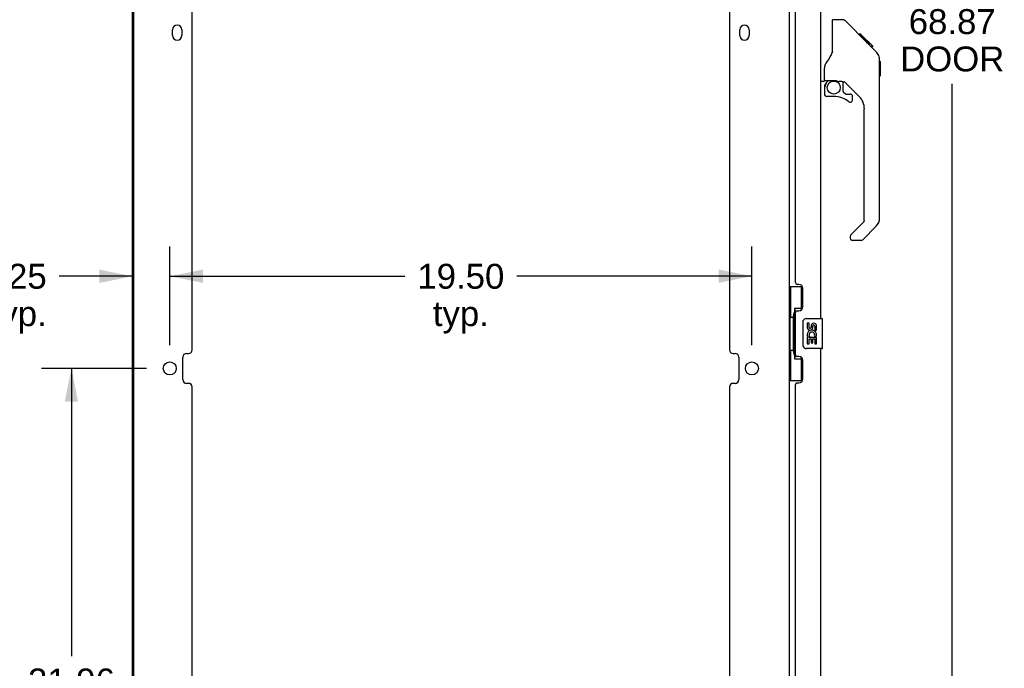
# Model space of a CAD drawing. Header units: inches. Extents: x 0 to 189, y 0 to 122.
# Tile 7 of 35: x 17 to 50, y 22 to 43. Entities that reach past the tile are written whole.
import ezdxf

# ---------------------------------------------------------------- set-up
doc = ezdxf.new("R2010")
doc.units = ezdxf.units.IN
doc.header["$LTSCALE"] = 10.388889
doc.header["$MEASUREMENT"] = 0
doc.layers.get('0').update_dxf_attribs({"linetype": 'CONTINUOUS'})
for name, color, linetype in [('00-2PC_BODY', 7, 'CONTINUOUS'), ('02___PRT_ALL_AXES', 7, 'CONTINUOUS'), ('DIMENSIONS', 7, 'CONTINUOUS')]:
    doc.layers.add(name, color=color, linetype=linetype)
doc.styles.get("Standard").update_dxf_attribs({"font": 'arial.ttf'})
doc.dimstyles.new('DIMSTYLE_1', dxfattribs={"dimtxt": 0.833333, "dimasz": 1.111111, "dimexe": 0.09, "dimexo": 0.07, "dimgap": 0.0375, "dimtad": 0, "dimtih": 1, "dimtoh": 1, "dimzin": 4, "dimdsep": 46, "dimtxsty": 'Standard', "dimblk": '_FILLED', "dimblk1": '_FILLED', "dimblk2": '_FILLED', "dimcen": 0.09, "dimazin": 1, "dimtfac": 1, "dimtdec": 3, "dimtofl": 0, "dimtmove": 0, "dimatfit": 3, "dimldrblk": '_FILLED', "dimfxl": 0, "dimtolj": 1, "dimtzin": 4, "dimarcsym": 0})

# ---------------------------------------------------------------- blocks, each defined once
blk = doc.blocks.new('_FILLED')
at = {"color": 0, "linetype": 'ByBlock'}
blk.add_solid([(0, 0), (-1, 0.2), (-1, -0.2)], dxfattribs=at)
blk = doc.blocks.new('*D13')
at = {"layer": 'DIMENSIONS', "color": 2, "linetype": 'Continuous'}
for p, q in [((44.771, 77.154), (49.64, 77.154)), ((48.64, 77.154), (48.64, 44.186)), ((48.64, 8.288), (48.64, 41.269)), ((44.771, 8.288), (49.64, 8.288))]:
    blk.add_line(p, q, dxfattribs=at)
at = {"layer": 'DIMENSIONS', "color": 2, "linetype": 'Continuous', "xscale": 1.1111111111, "yscale": 1.1111111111, "zscale": 1.1111111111}
for p, rotation in [((48.64, 77.154), 90), ((48.64, 8.288), 270)]:
    blk.add_blockref('_FILLED', p, dxfattribs=dict(at, rotation=rotation))
at = {"layer": 'DIMENSIONS', "color": 2, "linetype": 'Continuous', "insert": (48.64, 43.769), "char_height": 0.8333, "width": 3.48823, "attachment_point": 2, "line_spacing_factor": 0.9}
blk.add_mtext('68.87\\PDOOR', dxfattribs=at)
blk = doc.blocks.new('*D16')
at = {"layer": 'DIMENSIONS', "color": 2, "linetype": 'Continuous'}
for p, q in [((21.654, 31.745), (18.138, 31.745)), ((19.138, 31.745), (19.138, 22.116)), ((19.138, 9.788), (19.138, 19.2)), ((21.654, 9.788), (18.138, 9.788))]:
    blk.add_line(p, q, dxfattribs=at)
at = {"layer": 'DIMENSIONS', "color": 2, "linetype": 'Continuous', "xscale": 1.1111111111, "yscale": 1.1111111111, "zscale": 1.1111111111}
for p, rotation in [((19.138, 31.745), 90), ((19.138, 9.788), 270)]:
    blk.add_blockref('_FILLED', p, dxfattribs=dict(at, rotation=rotation))
at = {"layer": 'DIMENSIONS', "color": 2, "linetype": 'Continuous', "insert": (19.138, 21.7), "char_height": 0.8333, "width": 2.91202, "attachment_point": 2, "line_spacing_factor": 0.9}
blk.add_mtext('21.96\\Ptyp.', dxfattribs=at)
blk = doc.blocks.new('*D18')
at = {"layer": 'DIMENSIONS', "color": 2, "linetype": 'Continuous'}
for p, q in [((22.432, 32.522), (22.432, 35.829)), ((41.932, 32.522), (41.932, 35.829)), ((22.432, 34.829), (30.309, 34.829)), ((41.932, 34.829), (34.054, 34.829))]:
    blk.add_line(p, q, dxfattribs=at)
at = {"layer": 'DIMENSIONS', "color": 2, "linetype": 'Continuous', "xscale": 1.1111111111, "yscale": 1.1111111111, "zscale": 1.1111111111, "rotation": 180}
blk.add_blockref('_FILLED', (22.432, 34.829), dxfattribs=at)
at = {"layer": 'DIMENSIONS', "color": 2, "linetype": 'Continuous', "xscale": 1.1111111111, "yscale": 1.1111111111, "zscale": 1.1111111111}
blk.add_blockref('_FILLED', (41.932, 34.829), dxfattribs=at)
at = {"layer": 'DIMENSIONS', "color": 2, "linetype": 'Continuous', "insert": (32.182, 35.245), "char_height": 0.8333, "width": 2.91202, "attachment_point": 2, "line_spacing_factor": 0.9}
blk.add_mtext('19.50\\Ptyp.', dxfattribs=at)
blk = doc.blocks.new('*D22')
at = {"layer": '00-2PC_BODY', "color": 2, "linetype": 'Continuous'}
for p, q in [((22.432, 32.522), (22.432, 35.829)), ((21.182, 34.829), (18.727, 34.829)), ((22.432, 34.829), (24.654, 34.829))]:
    blk.add_line(p, q, dxfattribs=at)
at = {"layer": '00-2PC_BODY', "color": 2, "linetype": 'Continuous', "xscale": 1.1111111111, "yscale": 1.1111111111, "zscale": 1.1111111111}
blk.add_blockref('_FILLED', (21.182, 34.829), dxfattribs=at)
at = {"layer": '00-2PC_BODY', "color": 2, "linetype": 'Continuous', "xscale": 1.1111111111, "yscale": 1.1111111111, "zscale": 1.1111111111, "rotation": 180}
blk.add_blockref('_FILLED', (22.432, 34.829), dxfattribs=at)
at = {"layer": '00-2PC_BODY', "color": 2, "linetype": 'Continuous', "insert": (18.31, 35.245), "char_height": 0.8333, "width": 2.26456, "attachment_point": 3, "line_spacing_factor": 0.9}
blk.add_mtext('1.25\\Ptyp.', dxfattribs=at)

msp = doc.modelspace()

# ---------------------------------------------------------------- linework, layer by layer
at = {"color": 3, "linetype": 'Continuous'}
for p, q in [((21.182, 7.392), (21.182, 78.05)), ((21.234, 7.407), (21.234, 78.035)), ((43.182, 78.05), (43.182, 7.392)), ((23.182, 32.37), (23.182, 53.076)), ((41.182, 53.076), (41.182, 32.37)), ((44.24, 33.41), (44.24, 52.032)), ((43.386, 34.617), (43.386, 50.824)), ((22.526, 42.891), (22.526, 43.079)), ((22.838, 43.079), (22.838, 42.891)), ((41.526, 42.891), (41.526, 43.079)), ((41.838, 43.079), (41.838, 42.891)), ((43.506, 34.557), (43.446, 34.557)), ((43.636, 33.807), (43.636, 34.427)), ((43.446, 33.677), (43.506, 33.677)), ((43.386, 32.202), (43.386, 33.617)), ((44.24, 13.788), (44.24, 32.41)), ((22.87, 31.37), (22.87, 32.12)), ((22.995, 32.245), (23.057, 32.245)), ((41.307, 32.245), (41.369, 32.245)), ((41.494, 32.12), (41.494, 31.37)), ((43.506, 32.142), (43.446, 32.142)), ((43.636, 31.392), (43.636, 32.012)), ((23.057, 31.245), (22.995, 31.245)), ((23.182, 10.413), (23.182, 31.12)), ((41.182, 31.12), (41.182, 10.413)), ((41.369, 31.245), (41.307, 31.245)), ((43.386, 14.995), (43.386, 31.202)), ((43.446, 31.262), (43.506, 31.262))]:
    msp.add_line(p, q, dxfattribs=at)
at = {"color": 7, "linetype": 'Continuous'}
for p, q in [((44.994, 43.41), (44.633, 43.41)), ((44.633, 42.306), (44.633, 43.41)), ((45.815, 42.622), (45.05, 43.387)), ((45.571, 42.932), (45.505, 42.932)), ((45.579, 42.925), (45.512, 42.925)), ((45.589, 42.915), (45.522, 42.915)), ((45.595, 42.909), (45.528, 42.909)), ((45.603, 42.901), (45.536, 42.901)), ((45.623, 42.881), (45.556, 42.881)), ((45.987, 42.517), (45.571, 42.932)), ((45.645, 42.859), (45.578, 42.859)), ((45.669, 42.835), (45.602, 42.835)), ((45.692, 42.812), (45.625, 42.812)), ((45.716, 42.788), (45.649, 42.788)), ((45.74, 42.764), (45.673, 42.764)), ((45.762, 42.742), (45.695, 42.742)), ((45.782, 42.722), (45.715, 42.722)), ((45.799, 42.704), (45.733, 42.704)), ((45.813, 42.691), (45.746, 42.691)), ((45.817, 42.687), (45.75, 42.687)), ((45.819, 42.685), (45.752, 42.685)), ((45.819, 42.685), (45.752, 42.685)), ((45.82, 42.684), (45.753, 42.684)), ((45.802, 42.634), (45.754, 42.683)), ((45.822, 42.681), (45.755, 42.681)), ((45.827, 42.677), (45.76, 42.677)), ((45.833, 42.671), (45.766, 42.671)), ((45.846, 42.657), (45.78, 42.657)), ((45.862, 42.642), (45.795, 42.642)), ((45.869, 42.635), (45.802, 42.635)), ((45.815, 42.622), (45.802, 42.634)), ((45.876, 42.628), (45.809, 42.628)), ((45.815, 42.622), (46.093, 42.343)), ((45.888, 42.616), (45.821, 42.616)), ((45.893, 42.61), (45.826, 42.61)), ((45.897, 42.607), (45.83, 42.607)), ((45.898, 42.606), (45.831, 42.606)), ((45.898, 42.606), (45.832, 42.606)), ((45.899, 42.605), (45.832, 42.605)), ((45.916, 42.521), (45.983, 42.521)), ((45.985, 42.519), (45.918, 42.519)), ((45.987, 42.517), (45.92, 42.517)), ((46.208, 42.066), (46.207, 42.095)), ((46.208, 36.782), (46.208, 42.066)), ((46.228, 42.015), (46.208, 42.034)), ((46.228, 42.015), (46.228, 41.538)), ((44.358, 41.382), (44.358, 41.789)), ((44.318, 41.343), (44.24, 41.343)), ((44.377, 41.384), (44.673, 41.384)), ((44.415, 41.305), (44.495, 41.384)), ((44.422, 41.299), (44.418, 41.302)), ((44.425, 41.295), (44.422, 41.299)), ((44.43, 41.291), (44.425, 41.295)), ((44.673, 41.384), (44.679, 41.384)), ((44.946, 41.343), (44.858, 41.343)), ((44.988, 41.011), (44.988, 41.338)), ((45.523, 40.847), (45.022, 41.348)), ((46.228, 41.538), (46.208, 41.519)), ((44.358, 41.165), (44.358, 40.928)), ((44.991, 41.003), (45.063, 40.931)), ((45.071, 40.928), (45.224, 40.928)), ((44.673, 40.849), (44.437, 40.849)), ((45.303, 40.73), (45.303, 40.849)), ((45.696, 36.696), (45.696, 40.429)), ((45.238, 36.205), (45.673, 36.64)), ((46.093, 36.503), (45.641, 36.051)), ((45.224, 36.171), (45.224, 36.107)), ((45.585, 36.028), (45.303, 36.028)), ((43.182, 34.485), (43.622, 34.485)), ((43.221, 34.485), (43.221, 33.46)), ((43.586, 34.485), (43.586, 33.705)), ((43.586, 33.75), (43.359, 33.75)), ((43.359, 33.75), (43.359, 32.07)), ((43.199, 33.46), (43.322, 33.46)), ((43.199, 33.46), (43.199, 32.36)), ((43.322, 33.49), (43.322, 33.511)), ((43.322, 32.36), (43.322, 33.46)), ((43.645, 32.51), (43.645, 33.31)), ((43.745, 33.41), (44.285, 33.41)), ((44.3, 32.425), (44.3, 33.395)), ((43.199, 32.36), (43.322, 32.36)), ((43.221, 32.36), (43.221, 31.335)), ((43.322, 32.309), (43.322, 32.33)), ((44.285, 32.41), (43.745, 32.41)), ((43.359, 32.07), (43.586, 32.07)), ((43.586, 32.115), (43.586, 31.335)), ((43.182, 31.335), (43.622, 31.335))]:
    msp.add_line(p, q, dxfattribs=at)
for points in [[(45.05, 43.387), (45.042, 43.394), (45.034, 43.399), (45.025, 43.404), (45.015, 43.407), (45.005, 43.409), (44.994, 43.41)], [(45.754, 42.683), (45.732, 42.705), (45.71, 42.727), (45.688, 42.749)], [(44.633, 42.368), (44.613, 42.311), (44.582, 42.242), (44.546, 42.171), (44.503, 42.098), (44.456, 42.025), (44.411, 41.96)], [(46.208, 42.066), (46.207, 42.094), (46.202, 42.136), (46.192, 42.176), (46.178, 42.216), (46.16, 42.253), (46.138, 42.289), (46.113, 42.322), (46.093, 42.343)], [(44.411, 41.96), (44.4, 41.944), (44.385, 41.915), (44.373, 41.883), (44.364, 41.849), (44.359, 41.814), (44.358, 41.789)], [(44.43, 41.291), (44.42, 41.28), (44.412, 41.269), (44.404, 41.258), (44.397, 41.246), (44.391, 41.233), (44.386, 41.22), (44.383, 41.207), (44.38, 41.193), (44.378, 41.179), (44.378, 41.165)], [(44.418, 41.302), (44.417, 41.303), (44.416, 41.304), (44.416, 41.304), (44.415, 41.305)], [(44.679, 41.384), (44.699, 41.383), (44.72, 41.381), (44.741, 41.377), (44.761, 41.372), (44.779, 41.367), (44.795, 41.361), (44.809, 41.356), (44.821, 41.352), (44.832, 41.348), (44.841, 41.346), (44.849, 41.344), (44.857, 41.343), (44.857, 41.343)], [(43.359, 33.726), (43.359, 33.723), (43.359, 33.719), (43.36, 33.715), (43.362, 33.711), (43.363, 33.706), (43.365, 33.701), (43.368, 33.695), (43.371, 33.689), (43.374, 33.683), (43.378, 33.676), (43.382, 33.669), (43.387, 33.661), (43.392, 33.652), (43.395, 33.649)], [(43.645, 33.31), (43.645, 33.316), (43.646, 33.322), (43.646, 33.329), (43.648, 33.335), (43.649, 33.34), (43.651, 33.346)], [(43.651, 32.474), (43.649, 32.479), (43.648, 32.485), (43.646, 32.491), (43.646, 32.497), (43.645, 32.504), (43.645, 32.51)], [(43.395, 32.171), (43.392, 32.167), (43.387, 32.159), (43.382, 32.151), (43.378, 32.144), (43.374, 32.137), (43.371, 32.13), (43.368, 32.124), (43.365, 32.119), (43.363, 32.114), (43.362, 32.109), (43.36, 32.105), (43.359, 32.101), (43.359, 32.097), (43.359, 32.094)]]:
    msp.add_lwpolyline(points, dxfattribs=at)
msp.add_circle((44.673, 41.144), 0.217, dxfattribs=at)
at = {"color": 3, "linetype": 'Continuous'}
for centre in [(22.432, 31.745), (41.932, 31.745)]:
    msp.add_circle(centre, 0.219, dxfattribs=at)
for centre, radius, start, end in [((22.682, 43.079), 0.156, 0, 180), ((41.682, 43.079), 0.156, 0, 180), ((22.682, 42.891), 0.156, 180, 360), ((41.682, 42.891), 0.156, 180, 360), ((43.446, 34.617), 0.06, 180, 270), ((43.506, 34.427), 0.13, 0, 90), ((43.446, 33.617), 0.06, 90, 180), ((43.506, 33.807), 0.13, 270, 360), ((23.057, 32.37), 0.125, 270, 360), ((41.307, 32.37), 0.125, 180, 270), ((22.995, 32.12), 0.125, 90, 180), ((41.369, 32.12), 0.125, 0, 90), ((43.446, 32.202), 0.06, 180, 270), ((43.506, 32.012), 0.13, 0, 90), ((22.995, 31.37), 0.125, 180, 270), ((41.369, 31.37), 0.125, 270, 360), ((43.506, 31.392), 0.13, 270, 360), ((23.057, 31.12), 0.125, 0, 90), ((41.307, 31.12), 0.125, 90, 180), ((43.446, 31.202), 0.06, 90, 180)]:
    msp.add_arc(centre, radius, start, end, dxfattribs=at)
at = {"color": 7, "linetype": 'Continuous'}
for centre, radius, start, end in [((44.614, 43.402), 0.0197, 7.5, 45), ((44.318, 41.382), 0.0394, 270, 360), ((44.377, 41.404), 0.0197, 180, 270), ((44.555, 41.165), 0.197, 135, 180), ((44.946, 41.146), 0.197, 45, 90), ((44.437, 40.928), 0.0787, 180, 270), ((45, 41.011), 0.0118, 180, 225), ((45.071, 40.94), 0.0118, 225, 270), ((45.224, 40.849), 0.0787, 0, 90), ((44.673, 40.062), 0.787, 50.4788, 90), ((45.224, 40.73), 0.0787, 230.4788, 360), ((45.106, 40.429), 0.591, 0, 45), ((45.618, 36.696), 0.0787, 315, 360), ((45.814, 36.782), 0.394, 315, 360), ((45.271, 36.171), 0.0472, 135, 180), ((45.303, 36.107), 0.0787, 180, 270), ((45.585, 36.107), 0.0787, 270, 315), ((43.745, 33.31), 0.1, 90, 158.7946), ((44.285, 33.395), 0.015, 0, 90), ((43.745, 32.51), 0.1, 201.205, 270), ((44.285, 32.425), 0.015, 270, 360)]:
    msp.add_arc(centre, radius, start, end, dxfattribs=at)
for centre, start_param, end_param in [((43.426, 33.5), 0.699287, 1.51401), ((43.426, 33.5), -4.655602, -3.84088), ((43.426, 32.319), 0.699287, 1.51401), ((43.426, 32.319), -4.655602, -3.84088)]:
    msp.add_ellipse(centre, major_axis=(0, 0.18), ratio=0.579493, start_param=start_param, end_param=end_param, dxfattribs=at)
at = {"layer": '02___PRT_ALL_AXES', "color": 7, "linetype": 'Continuous'}
for p, q in [((43.845, 33.256), (43.782, 33.256)), ((43.782, 33.256), (43.782, 33.119)), ((43.845, 33.119), (43.845, 33.256)), ((43.91, 33.182), (43.91, 33.113)), ((43.971, 33.119), (43.971, 33.161)), ((44.034, 33.161), (44.034, 33.025)), ((44.034, 33.025), (44.097, 33.025)), ((44.097, 33.025), (44.097, 33.161)), ((43.801, 32.794), (43.782, 32.794)), ((43.782, 32.794), (43.782, 32.564)), ((43.835, 32.794), (43.862, 32.814)), ((43.835, 32.794), (44.097, 32.794)), ((43.845, 32.732), (43.91, 32.732)), ((43.845, 32.564), (43.845, 32.732)), ((43.91, 32.732), (43.91, 32.596)), ((43.971, 32.732), (44.034, 32.732)), ((43.971, 32.596), (43.971, 32.732)), ((44.026, 32.83), (44.084, 32.805)), ((44.034, 32.732), (44.034, 32.564)), ((44.097, 32.564), (44.097, 32.794)), ((43.782, 32.564), (43.845, 32.564)), ((43.91, 32.596), (43.971, 32.596)), ((44.034, 32.564), (44.097, 32.564))]:
    msp.add_line(p, q, dxfattribs=at)
for centre, radius, start, end in [((43.877, 33.119), 0.0943, 180, 360), ((43.939, 32.868), 0.157, 336.5966, 161.8791), ((43.877, 33.119), 0.0314, 180, 261.2295), ((43.876, 33.124), 0.0362, 263.4285, 341.7628), ((44.002, 33.161), 0.0943, 68.6999, 167.4338), ((44.002, 33.161), 0.0314, 0, 180.0485), ((44.002, 33.161), 0.0943, 0, 68.6704), ((43.936, 32.868), 0.154, 161.4199, 206.1963), ((43.939, 32.868), 0.157, 205.737, 207.8532), ((43.939, 32.868), 0.0943, 336.5966, 215.1122)]:
    msp.add_arc(centre, radius, start, end, dxfattribs=at)

# ---------------------------------------------------------------- dimensions: what is measured, and where the dimension line sits
at = {"layer": '00-2PC_BODY', "color": 2, "linetype": 'Continuous'}
dim = msp.add_linear_dim(base=(22.432, 34.829), p1=(21.182, 7.407), p2=(22.432, 32.452), text='<>\\Ptyp.\\P[]', dimstyle='DIMSTYLE_1', dxfattribs=at)
dim.commit()
dim.dimension.update_dxf_attribs({"geometry": '*D22', "text_midpoint": (17.178, 34.204), "dimtype": 160})
at = {"layer": 'DIMENSIONS', "color": 2, "linetype": 'Continuous'}
for base, p1, p2, angle, text, picture, middle in [((48.64, 8.288), (44.701, 77.154), (44.701, 8.288), 270, '<>\\PDOOR\\P[]', '*D13', (48.64, 42.728)), ((19.138, 31.745), (21.724, 9.788), (21.724, 31.745), 90, '<>\\Ptyp.\\P[]', '*D16', (19.138, 20.658))]:
    dim = msp.add_linear_dim(base=base, p1=p1, p2=p2, angle=angle, text=text, dimstyle='DIMSTYLE_1', dxfattribs=at)
    dim.commit()
    dim.dimension.update_dxf_attribs({"geometry": picture, "text_midpoint": middle, "dimtype": 160})
dim = msp.add_linear_dim(base=(41.932, 34.829), p1=(22.432, 32.452), p2=(41.932, 32.452), text='<>\\Ptyp.\\P[]', dimstyle='DIMSTYLE_1', dxfattribs=at)
dim.commit()
dim.dimension.update_dxf_attribs({"geometry": '*D18', "text_midpoint": (32.182, 34.204), "dimtype": 160})

doc.saveas('drawing.dxf')
